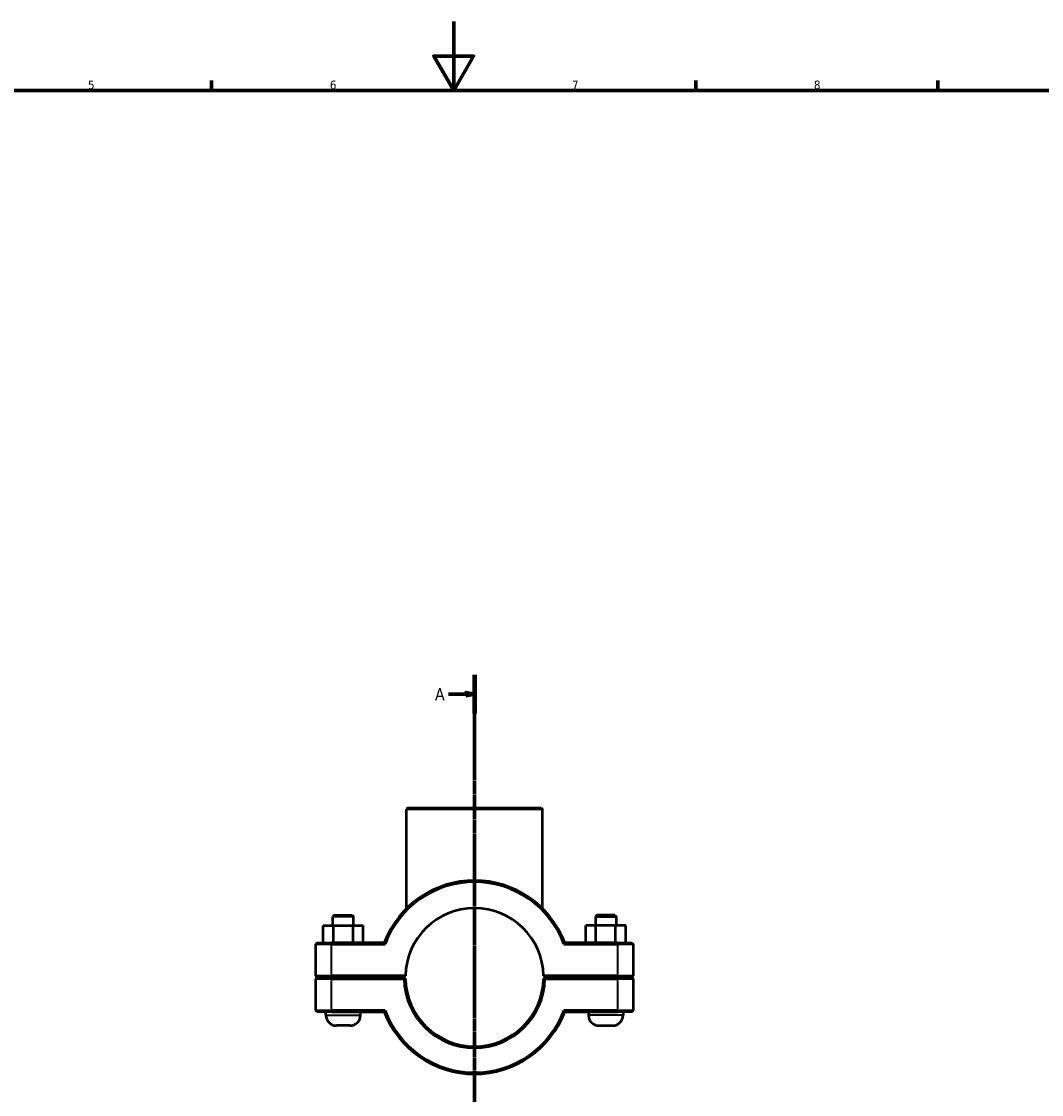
# Model space of a CAD drawing. Header units: millimetres. Extents: x 0 to 1134, y 0 to 1083.
# Tile 3 of 7: x 295 to 591, y 283 to 594. Entities that reach past the tile are written whole.
import ezdxf

# ---------------------------------------------------------------- set-up
doc = ezdxf.new("R2010")
doc.units = ezdxf.units.MM
doc.linetypes.add('CHAIN', pattern=[0.7087, 0.4724, -0.0591, 0.1181, -0.0591])
for name, color, linetype, lineweight in [('Border (ISO)', 7, 'Continuous', 70), ('Section Line (ISO)', 7, 'CHAIN', 70), ('Visible (ISO)', 7, 'Continuous', 50), ('Visible Narrow (ISO)', 7, 'Continuous', 35)]:
    doc.layers.add(name, color=color, linetype=linetype, lineweight=lineweight)
doc.styles.add('Label Text (ISO)', font='tahoma.ttf')
doc.styles.add('Note Text (ISO)', font='tahoma.ttf')

# ---------------------------------------------------------------- blocks, each defined once
blk = doc.blocks.new('Borders Default Border')
at = {"layer": 'Border (ISO)'}
for p, q in [((350.42, 574), (350.42, 576.9)), ((490.58, 574), (490.58, 576.9)), ((560.67, 574), (560.67, 576.9))]:
    blk.add_line(p, q, dxfattribs=at)
at = {"layer": 'Border (ISO)', "flags": 128}
for points in [[(420.5, 594), (420.5, 574), (414.73, 584), (426.27, 584), (420.5, 574)], [(20, 20), (20, 574), (821, 574), (821, 20), (20, 20)]]:
    blk.add_lwpolyline(points, dxfattribs=at)
at = {"layer": 'Border (ISO)', "color": 232, "true_color": 0xca0064, "char_height": 2.5, "attachment_point": 7, "style": 'Note Text (ISO)'}
for s, insert in [('5', (314.64, 574.35)), ('6', (384.66, 574.35)), ('7', (454.77, 574.4)), ('8', (524.81, 574.34))]:
    blk.add_mtext(s, dxfattribs=dict(at, insert=insert))
blk = doc.blocks.new('2dTransSection0')
at = {"layer": 'Section Line (ISO)', "linetype": 'CHAIN'}
blk.add_line((426.53, 404.92), (426.53, 74.61), dxfattribs=at)
at = {"layer": 'Section Line (ISO)', "linetype": 'Continuous', "lineweight": 140}
blk.add_line((426.53, 404.92), (426.53, 393.73), dxfattribs=at)
at = {"layer": 'Section Line (ISO)', "linetype": 'Continuous'}
for p, q in [((419.03, 399.33), (424.03, 399.33)), ((426.53, 399.33), (424.03, 399.83)), ((424.03, 399.83), (424.03, 398.83)), ((424.03, 399.33), (426.53, 399.33)), ((424.03, 398.83), (426.53, 399.33))]:
    blk.add_line(p, q, dxfattribs=at)
at = {"layer": 'Section Line (ISO)', "linetype": 'Continuous', "flags": 128}
blk.add_lwpolyline([(424.03, 398.83), (426.53, 399.33), (424.03, 399.83), (424.03, 398.83)], dxfattribs=at)
at = {"layer": 'Section Line (ISO)'}
blk.add_solid([(424.03, 398.83), (426.53, 399.33), (424.03, 399.83), (424.03, 398.83)], dxfattribs=at)
at = {"layer": 'Section Line (ISO)', "insert": (415.08, 397.58), "char_height": 3.5, "attachment_point": 7, "style": 'Label Text (ISO)'}
blk.add_mtext('A', dxfattribs=at)

msp = doc.modelspace()

# ---------------------------------------------------------------- linework, layer by layer
at = {"layer": 'Visible (ISO)'}
for p, q in [((407.2421, 366.4274), (406.8421, 366.0274)), ((407.2421, 366.4274), (445.8204, 366.4274)), ((445.8204, 366.4274), (446.2204, 366.0274)), ((446.2204, 366.0274), (406.8421, 366.0274)), ((406.8421, 337.3356), (406.8421, 366.0274)), ((446.2204, 337.3356), (446.2204, 366.0274)), ((385.9312, 335.4274), (385.5312, 335.0274)), ((385.9312, 335.4274), (391.1312, 335.4274)), ((391.1312, 335.4274), (391.5312, 335.0274)), ((461.9312, 335.4274), (461.5312, 335.0274)), ((467.1312, 335.4274), (461.9312, 335.4274)), ((467.1312, 335.4274), (467.5312, 335.0274)), ((382.7578, 332.4274), (385.6713, 332.4274)), ((382.7578, 327.4274), (382.7578, 332.4274)), ((391.5312, 335.0274), (385.5312, 335.0274)), ((385.5312, 332.4274), (385.5312, 335.0274)), ((385.6713, 332.4274), (391.4447, 332.4274)), ((385.6713, 327.4274), (385.6713, 332.4274)), ((391.4447, 332.4274), (394.3046, 332.4274)), ((391.4447, 327.4274), (391.4447, 332.4274)), ((391.5312, 332.4274), (391.5312, 335.0274)), ((394.3046, 327.4274), (394.3046, 332.4274)), ((461.6177, 332.4274), (458.7578, 332.4274)), ((458.7578, 327.4274), (458.7578, 332.4274)), ((461.5312, 335.0274), (467.5312, 335.0274)), ((461.5312, 335.0274), (461.5312, 332.4274)), ((461.6177, 327.4274), (461.6177, 332.4274)), ((467.3911, 332.4274), (461.6177, 332.4274)), ((467.3911, 327.4274), (467.3911, 332.4274)), ((470.3046, 332.4274), (467.3911, 332.4274)), ((467.5312, 335.0274), (467.5312, 332.4274)), ((470.3046, 327.4274), (470.3046, 332.4274)), ((380.9312, 327.4274), (380.5312, 327.0274)), ((385.1312, 327.0274), (380.5312, 327.0274)), ((380.5312, 327.0274), (380.5312, 317.8774)), ((380.9312, 327.4274), (385.1312, 327.4274)), ((400.3778, 327.4274), (385.1312, 327.4274)), ((385.1312, 327.0274), (400.6546, 327.0274)), ((452.4078, 327.0274), (467.9312, 327.0274)), ((467.9312, 327.4274), (452.6846, 327.4274)), ((467.9312, 327.4274), (472.1312, 327.4274)), ((472.5312, 327.0274), (467.9312, 327.0274)), ((472.1312, 327.4274), (472.5312, 327.0274)), ((472.5312, 317.8774), (472.5312, 327.0274)), ((380.9312, 317.4774), (380.5312, 317.8774)), ((380.5312, 317.8774), (385.1312, 317.8774)), ((380.9312, 317.3774), (380.5312, 316.9774)), ((385.1312, 316.9774), (380.5312, 316.9774)), ((380.5312, 316.9774), (380.5312, 307.8274)), ((385.1312, 317.4774), (380.9312, 317.4774)), ((380.9312, 317.3774), (385.1312, 317.3774)), ((383.5312, 317.3774), (383.5312, 317.4774)), ((406.5363, 317.8774), (385.1312, 317.8774)), ((385.1312, 317.4774), (406.1313, 317.4774)), ((406.1313, 317.3774), (385.1312, 317.3774)), ((385.1312, 316.9774), (406.1362, 316.9774)), ((393.5312, 317.3774), (393.5312, 317.4774)), ((406.1313, 317.4774), (406.5363, 317.8773)), ((406.3333, 317.1779), (406.1313, 317.3774)), ((467.9312, 317.8774), (446.5262, 317.8774)), ((446.5262, 317.8773), (446.9312, 317.4774)), ((446.9312, 317.3774), (446.7292, 317.1779)), ((446.9263, 316.9774), (467.9312, 316.9774)), ((446.9312, 317.4774), (467.9312, 317.4774)), ((467.9312, 317.3774), (446.9312, 317.3774)), ((459.5312, 317.4774), (459.5312, 317.3774)), ((467.9312, 317.8774), (472.5312, 317.8774)), ((472.1312, 317.4774), (467.9312, 317.4774)), ((467.9312, 317.3774), (472.1312, 317.3774)), ((472.5312, 316.9774), (467.9312, 316.9774)), ((469.5312, 317.4774), (469.5312, 317.3774)), ((472.1312, 317.4774), (472.5312, 317.8774)), ((472.1312, 317.3774), (472.5312, 316.9774)), ((472.5312, 307.8274), (472.5312, 316.9774)), ((380.5312, 307.8274), (385.1312, 307.8274)), ((380.9312, 307.4274), (380.5312, 307.8274)), ((385.1312, 307.4274), (380.9312, 307.4274)), ((383.5312, 306.4274), (383.5312, 307.4274)), ((400.6546, 307.8274), (385.1312, 307.8274)), ((385.1312, 307.4274), (400.3778, 307.4274)), ((393.5312, 306.4274), (393.5312, 307.4274)), ((467.9312, 307.8274), (452.4078, 307.8274)), ((452.6846, 307.4274), (467.9312, 307.4274)), ((459.5312, 307.4274), (459.5312, 306.4274)), ((467.9312, 307.8274), (472.5312, 307.8274)), ((472.1312, 307.4274), (467.9312, 307.4274)), ((469.5312, 307.4274), (469.5312, 306.4274)), ((472.1312, 307.4274), (472.5312, 307.8274)), ((390.5312, 303.4274), (386.5312, 303.4274)), ((462.5312, 303.4274), (466.5312, 303.4274))]:
    msp.add_line(p, q, dxfattribs=at)
for centre, radius, start, end in [((426.5312, 317.4274), 28, 20.924832, 159.075168), ((426.5312, 317.4274), 27.6, 20.354406, 159.645594), ((426.5312, 317.4274), 20, 1.289264, 178.710736), ((426.5312, 317.4274), 20.4, 181.26398, 358.73602), ((426.5312, 317.4274), 20, 178.710736, 178.710826), ((426.5312, 317.4274), 20, 181.289174, 358.710826), ((426.5312, 317.4274), 20, 1.289174, 1.289264), ((426.5312, 317.4274), 28, 200.924832, 339.075168), ((426.5312, 317.4274), 27.6, 200.354406, 339.645594), ((386.5312, 306.4274), 3, 180, 270), ((390.5312, 306.4274), 3, 270, 0), ((462.5312, 306.4274), 3, 180, 270), ((466.5312, 306.4274), 3, 270, 0)]:
    msp.add_arc(centre, radius, start, end, dxfattribs=at)
for points, degree in [([(400.6546, 327.0274), (400.5619, 327.1606), (400.4697, 327.2939), (400.3778, 327.4274)], 3), ([(452.4078, 327.0274), (452.5005, 327.1606), (452.5928, 327.2939), (452.6846, 327.4274)], 3), ([(406.1362, 316.9774), (406.2347, 317.0781), (406.3333, 317.1779)], 2), ([(446.7292, 317.1779), (446.8277, 317.0781), (446.9263, 316.9774)], 2), ([(400.6546, 307.8274), (400.5619, 307.6942), (400.4697, 307.5608), (400.3778, 307.4274)], 3), ([(452.4078, 307.8274), (452.5005, 307.6942), (452.5928, 307.5608), (452.6846, 307.4274)], 3)]:
    msp.add_open_spline(points, degree=degree, dxfattribs=at)
for points, weights in [([(406.5363, 316.9774), (406.4353, 317.0771), (406.3333, 317.1779)], [1.01163803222, 1.00874037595, 1.00580035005]), ([(446.7292, 317.1779), (446.6272, 317.0771), (446.5262, 316.9774)], [1.00580035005, 1.00874037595, 1.01163803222])]:
    msp.add_rational_spline(points, weights, degree=2, dxfattribs=at)
at = {"layer": 'Visible Narrow (ISO)'}
for p, q in [((385.1312, 327.4074), (385.1312, 327.0474)), ((385.1312, 318.3349), (385.1312, 326.5699)), ((467.9312, 327.4074), (467.9312, 327.0474)), ((467.9312, 326.5699), (467.9312, 318.3349)), ((385.1312, 317.4974), (385.1312, 317.8574)), ((385.1312, 317.3574), (385.1312, 316.9974)), ((467.9312, 317.4974), (467.9312, 317.8574)), ((467.9312, 317.3574), (467.9312, 316.9974)), ((385.1312, 308.2849), (385.1312, 316.5199)), ((467.9312, 316.5199), (467.9312, 308.2849)), ((385.1312, 307.4474), (385.1312, 307.8074)), ((467.9312, 307.4474), (467.9312, 307.8074)), ((383.5928, 306.4274), (393.4697, 306.4274)), ((469.4697, 306.4274), (459.5928, 306.4274))]:
    msp.add_line(p, q, dxfattribs=at)

# ---------------------------------------------------------------- block references
msp.add_blockref('Borders Default Border', (0, 0))
at = {"layer": 'Section Line (ISO)'}
msp.add_blockref('2dTransSection0', (0, 0), dxfattribs=at)

doc.saveas('drawing.dxf')
